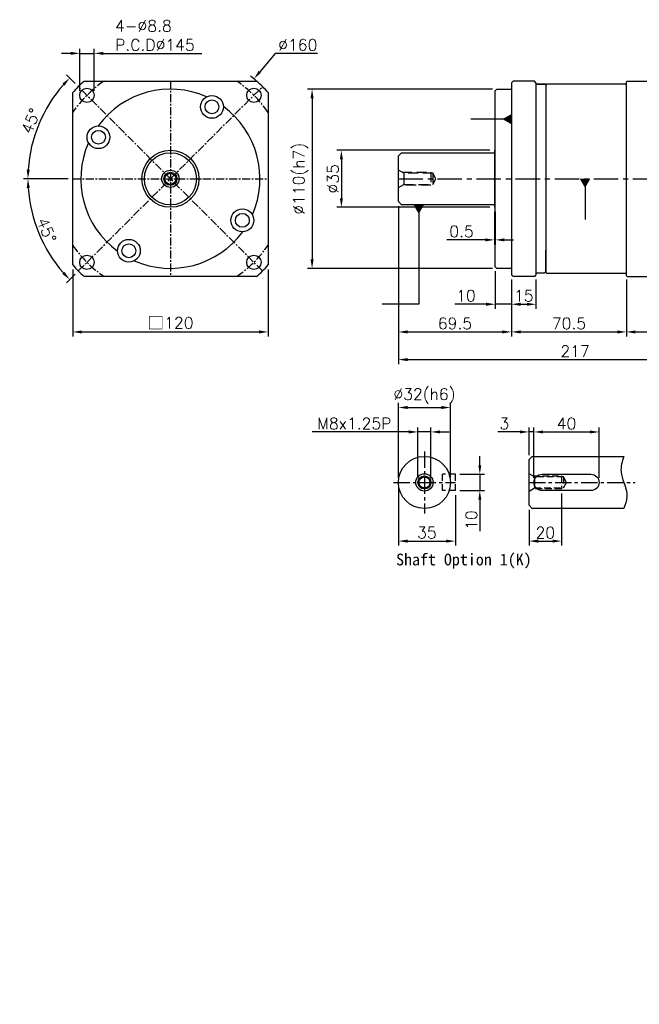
# Model space of a CAD drawing. Header units: millimetres. Extents: x -276 to 775, y -19 to 605.
# Tile 1 of 2: x -276 to 104, y -19 to 585. Entities that reach past the tile are written whole.
import ezdxf

# ---------------------------------------------------------------- set-up
doc = ezdxf.new("R2010")
doc.units = ezdxf.units.MM
doc.header["$LTSCALE"] = 4
doc.linetypes.add('CENTER', pattern=[2, 1.25, -0.25, 0.25, -0.25])
doc.linetypes.add('DASHED', pattern=[0.75, 0.5, -0.25])
for name, color, linetype in [('DIM', 6, 'Continuous'), ('MF120X1-010', 7, 'Continuous'), ('MF120X1-011', 7, 'Continuous'), ('MF120X1-012', 7, 'Continuous'), ('MF120X1-211', 7, 'Continuous'), ('圖框', 7, 'Continuous')]:
    doc.layers.add(name, color=color, linetype=linetype)
doc.styles.get("Standard").update_dxf_attribs({"font": 'romans.shx'})
doc.dimstyles.new('R', dxfattribs={"dimscale": 2.8, "dimtxt": 2.5, "dimasz": 2, "dimexe": 1, "dimexo": 1, "dimgap": 0.6, "dimtad": 1, "dimtoh": 1, "dimdec": 4, "dimdsep": 46, "dimtxsty": 'Standard', "dimcen": 0.5, "dimdle": 1, "dimclrt": 7, "dimadec": 4, "dimazin": 2, "dimtfac": 1, "dimtdec": 4, "dimtofl": 0, "dimtmove": 0, "dimatfit": 3, "dimfxl": 0, "dimtolj": 1, "dimarcsym": 0})
doc.dimstyles.get("Standard").update_dxf_attribs({"dimscale": 2.8, "dimtxt": 2.5, "dimasz": 2, "dimexe": 1, "dimexo": 1, "dimgap": 0.6, "dimtad": 1, "dimdec": 4, "dimdsep": 46, "dimtxsty": 'Standard', "dimcen": 0.5, "dimdle": 1, "dimclrt": 7, "dimadec": 4, "dimazin": 2, "dimtfac": 1, "dimtdec": 4, "dimtofl": 0, "dimtmove": 0, "dimatfit": 3, "dimfxl": 0, "dimtolj": 1, "dimarcsym": 0})

# ---------------------------------------------------------------- blocks, each defined once
blk = doc.blocks.new('*D24')
at = {"layer": 'Defpoints', "color": 0, "ltscale": 2}
for p in [(-127.27, 544.18), (-243.84, 487.61), (-123.84, 487.61), (-268.34, 464.97), (-240.41, 431.04)]:
    blk.add_point(p, dxfattribs=at)
at = {"layer": '圖框', "color": 0, "lineweight": -2, "ltscale": 2}
for p, q in [((-246.64, 487.61), (-274.12, 487.61)), ((-242.39, 429.06), (-247.68, 423.77))]:
    blk.add_line(p, q, dxfattribs=at)
blk.add_arc((-183.84, 487.61), 87.48, 183.6683, 221.3317, dxfattribs=at)
at = {"layer": '圖框', "color": 0, "ltscale": 2}
for points in [[(-272.07, 481.98), (-270.21, 482.04), (-271.32, 487.61)], [(-248.85, 430.47), (-250.21, 429.19), (-245.7, 425.75)]]:
    blk.add_solid(points, dxfattribs=at)
at = {"layer": '圖框', "color": 7, "ltscale": 2, "insert": (-259.88, 456.11), "char_height": 7, "attachment_point": 5, "rotation": 292.5}
blk.add_mtext('\\A1;45°', dxfattribs=at)
blk = doc.blocks.new('*D25')
at = {"layer": 'Defpoints', "color": 0, "ltscale": 2}
for p in [(-240.41, 544.18), (-259.61, 531.35), (-243.84, 487.61), (-123.84, 487.61), (-127.27, 431.04)]:
    blk.add_point(p, dxfattribs=at)
at = {"layer": '圖框', "color": 0, "lineweight": -2, "ltscale": 2}
for p, q in [((-242.39, 546.16), (-247.68, 551.45)), ((-246.64, 487.61), (-274.13, 487.61))]:
    blk.add_line(p, q, dxfattribs=at)
blk.add_arc((-183.84, 487.61), 87.49, 138.66802, 176.33198, dxfattribs=at)
at = {"layer": '圖框', "color": 0, "ltscale": 2}
for points in [[(-250.21, 546.03), (-248.85, 544.75), (-245.7, 549.47)], [(-270.22, 493.17), (-272.08, 493.23), (-271.33, 487.61)]]:
    blk.add_solid(points, dxfattribs=at)
at = {"layer": '圖框', "color": 7, "ltscale": 2, "insert": (-269.45, 523.07), "char_height": 7, "attachment_point": 5, "rotation": 67.5}
blk.add_mtext('\\A1;45°', dxfattribs=at)
blk = doc.blocks.new('*D13')
at = {"layer": 'Defpoints', "color": 0, "ltscale": 2}
for p in [(-230.7, 564.61), (-239.5, 538.87), (-230.7, 538.87)]:
    blk.add_point(p, dxfattribs=at)
at = {"layer": '圖框', "color": 0, "lineweight": -2, "ltscale": 2}
for p, q in [((-245.1, 564.61), (-250.7, 564.61)), ((-239.5, 541.67), (-239.5, 567.41)), ((-239.5, 564.61), (-230.7, 564.61)), ((-230.7, 541.67), (-230.7, 567.41)), ((-225.1, 564.61), (-164.48, 564.61))]:
    blk.add_line(p, q, dxfattribs=at)
at = {"layer": '圖框', "color": 0, "ltscale": 2}
for points in [[(-245.1, 565.54), (-245.1, 563.67), (-239.5, 564.61)], [(-225.1, 565.54), (-225.1, 563.67), (-230.7, 564.61)]]:
    blk.add_solid(points, dxfattribs=at)
at = {"layer": '圖框', "color": 7, "ltscale": 2, "insert": (-217.82, 584.95), "char_height": 7, "attachment_point": 1}
blk.add_mtext('\\A1;4-%%C8.8\\PP.C.D%%C145', dxfattribs=at)
blk = doc.blocks.new('*D26')
at = {"layer": 'Defpoints', "color": 0, "ltscale": 2}
for p in [(-132.53, 548.99), (-235.14, 426.23)]:
    blk.add_point(p, dxfattribs=at)
at = {"layer": '圖框', "color": 0, "lineweight": -2, "ltscale": 2}
for p, q in [((-119.48, 564.61), (-128.94, 553.29)), ((-93.47, 564.61), (-119.48, 564.61)), ((-185.24, 487.61), (-182.44, 487.61)), ((-183.84, 486.21), (-183.84, 489.01))]:
    blk.add_line(p, q, dxfattribs=at)
blk.add_arc((-183.84, 487.61), 80, 48.59038, 52.11503, dxfattribs=at)
at = {"layer": '圖框', "color": 0, "ltscale": 2}
blk.add_solid([(-129.66, 553.88), (-128.23, 552.69), (-132.53, 548.99)], dxfattribs=at)
at = {"layer": '圖框', "color": 7, "ltscale": 2, "insert": (-105.63, 569.79), "char_height": 7, "attachment_point": 5}
blk.add_mtext('\\A1;∅160', dxfattribs=at)
blk = doc.blocks.new('*D30')
at = {"layer": 'Defpoints', "color": 0, "ltscale": 2}
for p in [(15.16, 505.11), (-78.84, 470.11), (15.16, 470.11)]:
    blk.add_point(p, dxfattribs=at)
at = {"layer": '圖框', "color": 0, "lineweight": -2, "ltscale": 2}
for p, q in [((12.36, 505.11), (-81.64, 505.11)), ((-78.84, 499.51), (-78.84, 475.71)), ((12.36, 470.11), (-81.64, 470.11))]:
    blk.add_line(p, q, dxfattribs=at)
at = {"layer": '圖框', "color": 0, "ltscale": 2}
for points in [[(-79.77, 499.51), (-77.91, 499.51), (-78.84, 505.11)], [(-79.77, 475.71), (-77.91, 475.71), (-78.84, 470.11)]]:
    blk.add_solid(points, dxfattribs=at)
at = {"layer": '圖框', "color": 7, "ltscale": 2, "insert": (-84.02, 487.61), "char_height": 7, "attachment_point": 5, "rotation": 90}
blk.add_mtext('\\A1;%%C35', dxfattribs=at)
blk = doc.blocks.new('*D31')
at = {"layer": 'Defpoints', "color": 0, "ltscale": 2}
for p in [(16.66, 542.61), (-96.84, 432.61), (16.66, 432.61)]:
    blk.add_point(p, dxfattribs=at)
at = {"layer": '圖框', "color": 0, "lineweight": -2, "ltscale": 2}
for p, q in [((13.86, 542.61), (-99.64, 542.61)), ((-96.84, 537.01), (-96.84, 438.21)), ((13.86, 432.61), (-99.64, 432.61))]:
    blk.add_line(p, q, dxfattribs=at)
at = {"layer": '圖框', "color": 0, "ltscale": 2}
for points in [[(-97.77, 537.01), (-95.91, 537.01), (-96.84, 542.61)], [(-97.77, 438.21), (-95.91, 438.21), (-96.84, 432.61)]]:
    blk.add_solid(points, dxfattribs=at)
at = {"layer": '圖框', "color": 7, "ltscale": 2, "insert": (-103.85, 487.61), "char_height": 7, "attachment_point": 5, "rotation": 90}
blk.add_mtext('\\A1;%%C110(h7)', dxfattribs=at)
blk = doc.blocks.new('*D32')
at = {"layer": 'Defpoints', "color": 0, "ltscale": 2}
for p in [(15.66, 433.61), (25.66, 428.61), (25.66, 410.61)]:
    blk.add_point(p, dxfattribs=at)
at = {"layer": '圖框', "color": 0, "lineweight": -2, "ltscale": 2}
for p, q in [((15.66, 430.81), (15.66, 407.81)), ((25.66, 425.81), (25.66, 407.81)), ((10.06, 410.61), (-9.23, 410.61)), ((25.66, 410.61), (15.66, 410.61)), ((31.26, 410.61), (36.86, 410.61))]:
    blk.add_line(p, q, dxfattribs=at)
at = {"layer": '圖框', "color": 0, "ltscale": 2}
for points in [[(10.06, 411.54), (10.06, 409.67), (15.66, 410.61)], [(31.26, 411.54), (31.26, 409.67), (25.66, 410.61)]]:
    blk.add_solid(points, dxfattribs=at)
at = {"layer": '圖框', "color": 7, "ltscale": 2, "insert": (-2.39, 415.79), "char_height": 7, "attachment_point": 5}
blk.add_mtext('\\A1;10', dxfattribs=at)
blk = doc.blocks.new('*D15')
at = {"layer": 'Defpoints', "color": 0, "ltscale": 2}
for p in [(25.66, 428.61), (40.66, 428.61), (40.66, 410.58)]:
    blk.add_point(p, dxfattribs=at)
at = {"layer": '圖框', "color": 0, "lineweight": -2, "ltscale": 2}
for p, q in [((25.66, 425.81), (25.66, 407.78)), ((40.66, 425.81), (40.66, 407.78)), ((31.26, 410.58), (35.06, 410.58))]:
    blk.add_line(p, q, dxfattribs=at)
at = {"layer": '圖框', "color": 0, "ltscale": 2}
for points in [[(31.26, 411.52), (31.26, 409.65), (25.66, 410.58)], [(35.06, 411.52), (35.06, 409.65), (40.66, 410.58)]]:
    blk.add_solid(points, dxfattribs=at)
at = {"layer": '圖框', "color": 7, "ltscale": 2, "insert": (33.16, 415.76), "char_height": 7, "attachment_point": 5}
blk.add_mtext('\\A1;15', dxfattribs=at)
blk = doc.blocks.new('*D17')
at = {"layer": 'Defpoints', "color": 0, "ltscale": 2}
for p in [(-43.84, 473.61), (25.66, 428.61), (25.66, 393.61)]:
    blk.add_point(p, dxfattribs=at)
at = {"layer": '圖框', "color": 0, "lineweight": -2, "ltscale": 2}
for p, q in [((-43.84, 470.81), (-43.84, 390.81)), ((25.66, 425.81), (25.66, 390.81)), ((-38.24, 393.61), (20.06, 393.61))]:
    blk.add_line(p, q, dxfattribs=at)
at = {"layer": '圖框', "color": 0, "ltscale": 2}
for points in [[(-38.24, 394.54), (-38.24, 392.67), (-43.84, 393.61)], [(20.06, 394.54), (20.06, 392.67), (25.66, 393.61)]]:
    blk.add_solid(points, dxfattribs=at)
at = {"layer": '圖框', "color": 7, "ltscale": 2, "insert": (-9.09, 398.79), "char_height": 7, "attachment_point": 5}
blk.add_mtext('\\A1;69.5', dxfattribs=at)
blk = doc.blocks.new('*D18')
at = {"layer": 'Defpoints', "color": 0, "ltscale": 2}
for p in [(25.66, 428.61), (96.16, 428.61), (96.16, 393.61)]:
    blk.add_point(p, dxfattribs=at)
at = {"layer": '圖框', "color": 0, "lineweight": -2, "ltscale": 2}
for p, q in [((25.66, 425.81), (25.66, 390.81)), ((96.16, 425.81), (96.16, 390.81)), ((31.26, 393.61), (90.56, 393.61))]:
    blk.add_line(p, q, dxfattribs=at)
at = {"layer": '圖框', "color": 0, "ltscale": 2}
for points in [[(31.26, 394.54), (31.26, 392.67), (25.66, 393.61)], [(90.56, 394.54), (90.56, 392.67), (96.16, 393.61)]]:
    blk.add_solid(points, dxfattribs=at)
at = {"layer": '圖框', "color": 7, "ltscale": 2, "insert": (60.91, 398.79), "char_height": 7, "attachment_point": 5}
blk.add_mtext('\\A1;70.5', dxfattribs=at)
blk = doc.blocks.new('*D19')
at = {"layer": 'Defpoints', "color": 0, "ltscale": 2}
for p in [(96.16, 428.61), (173.16, 428.61), (173.16, 393.61)]:
    blk.add_point(p, dxfattribs=at)
at = {"layer": '圖框', "color": 0, "lineweight": -2, "ltscale": 2}
for p, q in [((96.16, 425.81), (96.16, 390.81)), ((173.16, 425.81), (173.16, 390.81)), ((101.76, 393.61), (167.56, 393.61))]:
    blk.add_line(p, q, dxfattribs=at)
at = {"layer": '圖框', "color": 0, "ltscale": 2}
for points in [[(101.76, 394.54), (101.76, 392.67), (96.16, 393.61)], [(167.56, 394.54), (167.56, 392.67), (173.16, 393.61)]]:
    blk.add_solid(points, dxfattribs=at)
at = {"layer": '圖框', "color": 7, "ltscale": 2, "insert": (134.66, 398.79), "char_height": 7, "attachment_point": 5}
blk.add_mtext('\\A1;77', dxfattribs=at)
blk = doc.blocks.new('*D23')
at = {"layer": 'Defpoints', "color": 0, "ltscale": 2}
for p in [(-43.84, 473.61), (173.16, 428.61), (173.16, 376.61)]:
    blk.add_point(p, dxfattribs=at)
at = {"layer": '圖框', "color": 0, "lineweight": -2, "ltscale": 2}
for p, q in [((-43.84, 470.81), (-43.84, 373.81)), ((173.16, 425.81), (173.16, 373.81)), ((-38.24, 376.61), (167.56, 376.61))]:
    blk.add_line(p, q, dxfattribs=at)
at = {"layer": '圖框', "color": 0, "ltscale": 2}
for points in [[(-38.24, 377.54), (-38.24, 375.67), (-43.84, 376.61)], [(167.56, 377.54), (167.56, 375.67), (173.16, 376.61)]]:
    blk.add_solid(points, dxfattribs=at)
at = {"layer": '圖框', "color": 7, "ltscale": 2, "insert": (64.66, 381.79), "char_height": 7, "attachment_point": 5}
blk.add_mtext('\\A1;217', dxfattribs=at)
blk = doc.blocks.new('*D33')
at = {"color": 0, "lineweight": -2}
for p, q in [((-243.84, 431.89), (-243.84, 390.81)), ((-123.84, 431.89), (-123.84, 390.81)), ((-238.24, 393.61), (-129.44, 393.61))]:
    blk.add_line(p, q, dxfattribs=at)
at = {"color": 0}
for points in [[(-238.24, 394.54), (-238.24, 392.67), (-243.84, 393.61)], [(-129.44, 394.54), (-129.44, 392.67), (-123.84, 393.61)]]:
    blk.add_solid(points, dxfattribs=at)
at = {"layer": 'Defpoints', "color": 0}
for p in [(-243.84, 434.69), (-123.84, 434.69), (-123.84, 393.61)]:
    blk.add_point(p, dxfattribs=at)
at = {"color": 7, "insert": (-183.84, 399.08), "char_height": 7, "attachment_point": 5}
blk.add_mtext('\\A1;{\\fPMingLiU|b0|i0|c136|p18;\\H1.083x;\\C0;□}120', dxfattribs=at)
blk = doc.blocks.new('A$C1D0D58DF')
at = {"color": 0}
for p, q in [((10, 119), (10, 1)), ((31, 3), (31, 16.2))]:
    blk.add_line(p, q, dxfattribs=at)
at = {"layer": 'MF120X1-010'}
for p, q in [((0, 114), (1, 115)), ((1, 115), (10, 115)), ((10, 119), (11, 120)), ((24, 120), (11, 120)), ((25, 119), (24, 120)), ((25, 119), (25, 1)), ((25, 118), (30.8, 118)), ((30.8, 118), (25, 118)), ((30.8, 118), (31, 117.8)), ((31, 117.8), (30.8, 118)), ((31, 117.8), (31, 103.8)), ((0, 60), (0, 114)), ((0, 6), (0, 60)), ((0, 6), (1, 5)), ((10, 5), (1, 5)), ((10, 1), (11, 0)), ((25, 1), (24, 0)), ((30, 2), (25, 2)), ((31, 3), (30, 2)), ((24, 0), (11, 0))]:
    blk.add_line(p, q, dxfattribs=at)
at = {"layer": 'MF120X1-011'}
for p, q in [((31, 117.5), (31.5, 118)), ((31.5, 118), (31, 117.5)), ((31, 117.5), (31, 2.5)), ((31, 117.5), (31, 2.5)), ((80, 118), (31.5, 118)), ((80, 118), (80.5, 117.5)), ((80.5, 2.5), (80.5, 117.5)), ((31, 2.5), (31.5, 2)), ((31.5, 2), (31, 2.5)), ((31.5, 2), (80, 2)), ((80, 2), (80.5, 2.5))]:
    blk.add_line(p, q, dxfattribs=at)
at = {"layer": 'MF120X1-211'}
for p, q in [((80.5, 119.5), (81, 120)), ((80.5, 107.5), (80.5, 119.5)), ((81, 120), (106, 120)), ((106, 120), (106.5, 119.5)), ((106.5, 119.5), (106.5, 0.5)), ((80.5, 0.5), (80.5, 12.5)), ((80.5, 0.5), (81, 0)), ((106, 0), (106.5, 0.5)), ((81, 0), (106, 0))]:
    blk.add_line(p, q, dxfattribs=at)
blk = doc.blocks.new('A$C37CE3D46')
at = {"color": 0}
blk.add_blockref('A$C1D0D58DF', (0, 0), dxfattribs=at)
blk = doc.blocks.new('*D41')
at = {"color": 0, "lineweight": -2}
for p, q in [((15.16, 467.31), (15.16, 447.31)), ((15.66, 467.31), (15.66, 447.31)), ((9.56, 450.11), (-14.07, 450.11)), ((21.26, 450.11), (26.86, 450.11))]:
    blk.add_line(p, q, dxfattribs=at)
at = {"color": 0}
for points in [[(9.56, 451.04), (9.56, 449.17), (15.16, 450.11)], [(21.26, 451.04), (21.26, 449.17), (15.66, 450.11)]]:
    blk.add_solid(points, dxfattribs=at)
at = {"layer": 'Defpoints', "color": 0}
for p in [(15.16, 470.11), (15.66, 470.11), (15.16, 450.11)]:
    blk.add_point(p, dxfattribs=at)
at = {"color": 7, "insert": (-5.05, 455.29), "char_height": 7, "attachment_point": 5}
blk.add_mtext('\\A1;0.5', dxfattribs=at)
blk = doc.blocks.new('_DatumFilled')
at = {"color": 0, "linetype": 'ByBlock'}
blk.add_solid([(0, 0.58), (-1, 0), (0, -0.58)], dxfattribs=at)
blk = doc.blocks.new('A$C60D07DDE')
at = {"layer": 'MF120X1-012', "color": 0, "ltscale": 2}
for radius in [16, 5.3, 4, 3.4]:
    blk.add_circle((16, 16), radius, dxfattribs=at)
blk = doc.blocks.new('*D44')
at = {"layer": 'Defpoints', "color": 0, "ltscale": 2}
for p in [(-11.84, 347.2), (-43.84, 301.2), (-11.84, 301.2)]:
    blk.add_point(p, dxfattribs=at)
at = {"layer": '圖框', "color": 0, "lineweight": -2, "ltscale": 2}
for p, q in [((-43.84, 304), (-43.84, 350)), ((-38.24, 347.2), (-17.44, 347.2)), ((-11.84, 304), (-11.84, 350))]:
    blk.add_line(p, q, dxfattribs=at)
at = {"layer": '圖框', "color": 0, "ltscale": 2}
for points in [[(-38.24, 348.14), (-38.24, 346.27), (-43.84, 347.2)], [(-17.44, 348.14), (-17.44, 346.27), (-11.84, 347.2)]]:
    blk.add_solid(points, dxfattribs=at)
at = {"layer": '圖框', "color": 7, "ltscale": 2, "insert": (-27.84, 354.22), "char_height": 7, "attachment_point": 5}
blk.add_mtext('\\A1;%%C32(h6)', dxfattribs=at)
blk = doc.blocks.new('*D45')
at = {"layer": 'Defpoints', "color": 0, "ltscale": 2}
for p in [(-23.84, 332.2), (-31.84, 301.2), (-23.84, 301.2)]:
    blk.add_point(p, dxfattribs=at)
at = {"layer": '圖框', "color": 0, "lineweight": -2, "ltscale": 2}
for p, q in [((-31.84, 304), (-31.84, 335)), ((-23.84, 304), (-23.84, 335)), ((-37.44, 332.2), (-96.77, 332.2)), ((-23.84, 332.2), (-31.84, 332.2)), ((-18.24, 332.2), (-12.64, 332.2))]:
    blk.add_line(p, q, dxfattribs=at)
at = {"layer": '圖框', "color": 0, "ltscale": 2}
for points in [[(-37.44, 333.14), (-37.44, 331.27), (-31.84, 332.2)], [(-18.24, 333.14), (-18.24, 331.27), (-23.84, 332.2)]]:
    blk.add_solid(points, dxfattribs=at)
at = {"layer": '圖框', "color": 7, "ltscale": 2, "insert": (-70.92, 337.38), "char_height": 7, "attachment_point": 5}
blk.add_mtext('\\A1;M8x1.25P', dxfattribs=at)
blk = doc.blocks.new('*D46')
at = {"layer": 'Defpoints', "color": 0, "ltscale": 2}
for p in [(-8.84, 306.2), (-8.84, 296.2), (6.16, 296.2)]:
    blk.add_point(p, dxfattribs=at)
at = {"layer": '圖框', "color": 0, "lineweight": -2, "ltscale": 2}
for p, q in [((6.16, 311.8), (6.16, 317.4)), ((-6.04, 306.2), (8.96, 306.2)), ((6.16, 306.2), (6.16, 296.2)), ((-6.04, 296.2), (8.96, 296.2)), ((6.16, 290.6), (6.16, 271.31))]:
    blk.add_line(p, q, dxfattribs=at)
at = {"layer": '圖框', "color": 0, "ltscale": 2}
for points in [[(5.23, 311.8), (7.09, 311.8), (6.16, 306.2)], [(5.23, 290.6), (7.09, 290.6), (6.16, 296.2)]]:
    blk.add_solid(points, dxfattribs=at)
at = {"layer": '圖框', "color": 7, "ltscale": 2, "insert": (0.98, 278.16), "char_height": 7, "attachment_point": 5, "rotation": 90}
blk.add_mtext('\\A1;10', dxfattribs=at)
blk = doc.blocks.new('*D47')
at = {"layer": 'Defpoints', "color": 0, "ltscale": 2}
for p in [(-43.84, 301.2), (-8.84, 296.2), (-8.84, 265.2)]:
    blk.add_point(p, dxfattribs=at)
at = {"layer": '圖框', "color": 0, "lineweight": -2, "ltscale": 2}
for p, q in [((-43.84, 298.4), (-43.84, 262.4)), ((-8.84, 293.4), (-8.84, 262.4)), ((-38.24, 265.2), (-14.44, 265.2))]:
    blk.add_line(p, q, dxfattribs=at)
at = {"layer": '圖框', "color": 0, "ltscale": 2}
for points in [[(-38.24, 266.14), (-38.24, 264.27), (-43.84, 265.2)], [(-14.44, 266.14), (-14.44, 264.27), (-8.84, 265.2)]]:
    blk.add_solid(points, dxfattribs=at)
at = {"layer": '圖框', "color": 7, "ltscale": 2, "insert": (-26.34, 270.38), "char_height": 7, "attachment_point": 5}
blk.add_mtext('\\A1;35', dxfattribs=at)
blk = doc.blocks.new('*D48')
at = {"layer": 'Defpoints', "color": 0, "ltscale": 2}
for p in [(39.41, 332.2), (36.41, 315.2), (39.41, 301.2)]:
    blk.add_point(p, dxfattribs=at)
at = {"layer": '圖框', "color": 0, "lineweight": -2, "ltscale": 2}
for p, q in [((36.41, 318), (36.41, 335)), ((39.41, 304), (39.41, 335)), ((30.81, 332.2), (17.18, 332.2)), ((39.41, 332.2), (36.41, 332.2)), ((45.01, 332.2), (50.61, 332.2))]:
    blk.add_line(p, q, dxfattribs=at)
at = {"layer": '圖框', "color": 0, "ltscale": 2}
for points in [[(30.81, 333.14), (30.81, 331.27), (36.41, 332.2)], [(45.01, 333.14), (45.01, 331.27), (39.41, 332.2)]]:
    blk.add_solid(points, dxfattribs=at)
at = {"layer": '圖框', "color": 7, "ltscale": 2, "insert": (21.19, 337.38), "char_height": 7, "attachment_point": 5}
blk.add_mtext('\\A1;3', dxfattribs=at)
blk = doc.blocks.new('*D49')
at = {"layer": 'Defpoints', "color": 0, "ltscale": 2}
for p in [(79.41, 332.2), (39.41, 301.2), (79.41, 301.2)]:
    blk.add_point(p, dxfattribs=at)
at = {"layer": '圖框', "color": 0, "lineweight": -2, "ltscale": 2}
for p, q in [((39.41, 304), (39.41, 335)), ((79.41, 304), (79.41, 335)), ((45.01, 332.2), (73.81, 332.2))]:
    blk.add_line(p, q, dxfattribs=at)
at = {"layer": '圖框', "color": 0, "ltscale": 2}
for points in [[(45.01, 333.14), (45.01, 331.27), (39.41, 332.2)], [(73.81, 333.14), (73.81, 331.27), (79.41, 332.2)]]:
    blk.add_solid(points, dxfattribs=at)
at = {"layer": '圖框', "color": 7, "ltscale": 2, "insert": (59.41, 337.38), "char_height": 7, "attachment_point": 5}
blk.add_mtext('\\A1;40', dxfattribs=at)
blk = doc.blocks.new('*D50')
at = {"layer": 'Defpoints', "color": 0, "ltscale": 2}
for p in [(56.41, 297.2), (36.41, 287.2), (56.41, 265.2)]:
    blk.add_point(p, dxfattribs=at)
at = {"layer": '圖框', "color": 0, "lineweight": -2, "ltscale": 2}
for p, q in [((56.41, 294.4), (56.41, 262.4)), ((36.41, 284.4), (36.41, 262.4)), ((42.01, 265.2), (50.81, 265.2))]:
    blk.add_line(p, q, dxfattribs=at)
at = {"layer": '圖框', "color": 0, "ltscale": 2}
for points in [[(42.01, 266.14), (42.01, 264.27), (36.41, 265.2)], [(50.81, 266.14), (50.81, 264.27), (56.41, 265.2)]]:
    blk.add_solid(points, dxfattribs=at)
at = {"layer": '圖框', "color": 7, "ltscale": 2, "insert": (46.41, 270.38), "char_height": 7, "attachment_point": 5}
blk.add_mtext('\\A1;20', dxfattribs=at)

msp = doc.modelspace()

# ---------------------------------------------------------------- linework, layer by layer
at = {"color": 0, "ltscale": 3}
for p, q in [((-43.83851, 501.60736), (-41.83851, 503.60736)), ((-41.83851, 503.60736), (15.16149, 503.60736)), ((15.66149, 505.10736), (15.16149, 505.10736)), ((15.16149, 505.10736), (15.16149, 470.10736)), ((-43.83851, 473.60736), (-43.83851, 501.60736)), ((-40.54761, 491.00736), (-40.54761, 484.20736)), ((-41.83851, 471.60736), (-43.83851, 473.60736)), ((15.16149, 471.60736), (-41.83851, 471.60736)), ((15.16149, 470.10736), (15.66149, 470.10736))]:
    msp.add_line(p, q, dxfattribs=at)
at = {"color": 0, "linetype": 'DASHED', "ltscale": 3}
msp.add_line((-22.74954, 491.00736), (-22.74954, 484.20736), dxfattribs=at)
at = {"color": 0, "linetype": 'CENTER', "ltscale": 3}
msp.add_line((-43.83851, 487.60736), (166.16149, 487.60736), dxfattribs=at)
at = {"color": 0, "linetype": 'DASHED', "ltscale": 3}
for points in [[(-43.83851, 482.30736), (-40.54761, 484.20736), (-22.74954, 484.20736), (-20.78655, 487.60736), (-22.74954, 491.00736), (-40.54761, 491.00736), (-43.83851, 492.90736)], [(-41.58684, 491.60736), (-23.83851, 491.60736), (-23.83851, 483.60736), (-41.58684, 483.60736)]]:
    msp.add_lwpolyline(points, dxfattribs=at)
at = {"color": 0}
msp.add_circle((-183.83851, 487.60736), 17.5, dxfattribs=at)
at = {"layer": 'MF120X1-010', "color": 0, "linetype": 'CENTER'}
for p, q in [((-127.26997, 431.03882), (-240.40705, 544.17591)), ((-240.40705, 431.03882), (-127.26997, 544.17591)), ((-183.83851, 547.60736), (-183.83851, 427.60736)), ((-243.83851, 487.60736), (-123.83851, 487.60736))]:
    msp.add_line(p, q, dxfattribs=at)
at = {"layer": 'MF120X1-010'}
for p, q in [((-236.75354, 547.60736), (-130.92348, 547.60736)), ((-243.83851, 434.69234), (-243.83851, 540.52239)), ((-123.83851, 540.52239), (-123.83851, 434.69234)), ((-130.92348, 427.60736), (-236.75354, 427.60736))]:
    msp.add_line(p, q, dxfattribs=at)
for centre, radius in [((-235.10375, 538.87261), 4.4), ((-158.33851, 531.77466), 7), ((-132.57327, 538.87261), 4.4), ((-158.33851, 531.77466), 4.25), ((-228.00581, 513.10736), 7), ((-228.00581, 513.10736), 4.25), ((-139.67121, 462.10736), 7), ((-139.67121, 462.10736), 4.25), ((-209.33851, 443.44007), 7), ((-209.33851, 443.44007), 4.25), ((-235.10375, 436.34212), 4.4), ((-132.57327, 436.34212), 4.4)]:
    msp.add_circle(centre, radius, dxfattribs=at)
for radius, start, end in [(80, 131.40962211, 138.59037789), (80, 41.40962211, 48.59037789), (55, 66.21765025, 143.78234975), (55, 336.21765025, 53.78234975), (55, 156.21765025, 233.78234975), (55, 246.21765025, 323.78234975), (80, 221.40962211, 228.59037789), (80, 311.40962211, 318.59037789)]:
    msp.add_arc((-183.83851, 487.60736), radius, start, end, dxfattribs=at)
at = {"layer": 'MF120X1-010', "color": 0, "linetype": 'CENTER'}
for start, end in [(124.14842434, 145.85157566), (34.14842434, 55.85157566), (214.14842434, 235.85157566), (304.14842434, 325.85157566)]:
    msp.add_arc((-183.83851, 487.60736), 72.5, start, end, dxfattribs=at)
at = {"layer": 'MF120X1-012', "color": 0, "linetype": 'CENTER', "ltscale": 2}
for p, q in [((-27.83851, 320.20296), (-27.83851, 282.20296)), ((-46.83851, 301.20296), (-8.83851, 301.20296))]:
    msp.add_line(p, q, dxfattribs=at)
at = {"layer": 'MF120X1-012', "color": 0, "ltscale": 2}
for p, q in [((36.40677, 315.20296), (38.40677, 317.20296)), ((36.40677, 287.20296), (36.40677, 315.20296)), ((38.40677, 317.20296), (94.60677, 317.20296)), ((39.69767, 304.60296), (39.69767, 297.80296)), ((38.40677, 285.20296), (36.40677, 287.20296)), ((94.60677, 285.20296), (38.40677, 285.20296))]:
    msp.add_line(p, q, dxfattribs=at)
at = {"layer": 'MF120X1-012', "color": 0, "linetype": 'DASHED', "ltscale": 2}
for p, q in [((-16.83851, 296.20296), (-16.83851, 306.20296)), ((-8.83851, 306.20296), (-16.83851, 306.20296)), ((-8.83851, 296.20296), (-8.83851, 306.20296)), ((57.49574, 304.60296), (57.49574, 297.80296)), ((-8.83851, 296.20296), (-16.83851, 296.20296))]:
    msp.add_line(p, q, dxfattribs=at)
for points in [[(36.40677, 295.90296), (39.69767, 297.80296), (57.49574, 297.80296), (59.45874, 301.20296), (57.49574, 304.60296), (39.69767, 304.60296), (36.40677, 306.50296)], [(38.65844, 305.20296), (56.40677, 305.20296), (56.40677, 297.20296), (38.65844, 297.20296)]]:
    msp.add_lwpolyline(points, dxfattribs=at)
at = {"layer": 'MF120X1-012', "color": 0, "ltscale": 2}
msp.add_lwpolyline([(44.40677, 306.20296), (74.40677, 306.20296, -1), (74.40677, 296.20296), (44.40677, 296.20296, -1)], format="xyb", close=True, dxfattribs=at)
for radius in [16, 5.3, 4, 3.4]:
    msp.add_circle((-27.83851, 301.20296), radius, dxfattribs=at)
at = {"layer": '圖框', "color": 0, "linetype": 'CENTER', "ltscale": 2}
msp.add_line((36.40677, 301.20296), (101.55726, 301.20296), dxfattribs=at)
at = {"layer": '圖框', "color": 0, "ltscale": 2}
msp.add_spline([(94.60677, 317.20296), (92.8771, 307.64094), (94.60677, 301.20296), (96.44945, 292.31348), (94.60677, 285.20296)], degree=3, dxfattribs=at)

# ---------------------------------------------------------------- block references
msp.add_blockref('A$C37CE3D46', (15.66149, 427.60736))
at = {"color": 0}
msp.add_blockref('A$C60D07DDE', (-199.83851, 471.60737), dxfattribs=at)

# ---------------------------------------------------------------- texts
at = {"color": 0, "insert": (-45.2571, 257.49431), "char_height": 7.2, "width": 112.3524655, "attachment_point": 1}
msp.add_mtext('{\\fDFKai-SB|b1|i0|c0|p65;Shaft Option 1(K)}', dxfattribs=at)
at = {"layer": 'DIM', "color": 7, "char_height": 3.125, "width": 2}
for insert, attachment_point in [((88.33562, 149.09553), 1), ((11.83562, -4.02947), 9), ((39.87101, -19.14713), 9)]:
    msp.add_mtext('\\A1;', dxfattribs=dict(at, insert=insert, attachment_point=attachment_point))

# ---------------------------------------------------------------- dimensions: what is measured, and where the dimension line sits
at = {"color": 0}
dim = msp.add_linear_dim(base=(15.16149, 450.10736), p1=(15.66149, 470.10736), p2=(15.16149, 470.10736), dimstyle='Standard', override={"dimldrblk": 'DatumFilled', "dimtfill": 1}, dxfattribs=at)
dim.commit()
dim.dimension.update_dxf_attribs({"geometry": '*D41', "text_midpoint": (-5.05184, 455.28736)})
dim = msp.add_linear_dim(base=(-123.83851, 393.60736), p1=(-243.83851, 434.69234), p2=(-123.83851, 434.69234), text='{\\fPMingLiU|b0|i0|c136|p18;\\H1.083x;\\C0;□}<>', dimstyle='Standard', dxfattribs=at)
dim.commit()
dim.dimension.update_dxf_attribs({"geometry": '*D33', "text_midpoint": (-183.83851, 393.60736), "dimtype": 160})
at = {"layer": '圖框', "color": 0, "ltscale": 2}
dim = msp.add_linear_dim(base=(-230.70375, 564.60736), p1=(-239.50375, 538.87261), p2=(-230.70375, 538.87261), text='4-%%C<>\\PP.C.D%%C145', dimstyle='Standard', override={"dimtofl": 1}, dxfattribs=at)
dim.commit()
dim.dimension.update_dxf_attribs({"geometry": '*D13', "text_midpoint": (-191.99042, 575.6207)})
dim = msp.add_diameter_dim_2p(p1=(-235.14412, 426.22549), p2=(-132.5329, 548.98924), dimstyle='R', dxfattribs=at)
dim.commit()
dim.dimension.update_dxf_attribs({"geometry": '*D26', "text_midpoint": (-105.63194, 564.60736), "dimtype": 163})
for base, line1, line2, picture, middle in [((-259.60605, 531.35178), ((-243.83851, 487.60736), (-123.83851, 487.60736)), ((-127.26997, 431.03882), (-240.40705, 544.17591)), '*D25', (-269.45334, 523.07019)), ((-268.3399, 464.96528), ((-240.40705, 431.03882), (-127.26997, 544.17591)), ((-243.83851, 487.60736), (-123.83851, 487.60736)), '*D24', (-259.8759, 456.11165))]:
    dim = msp.add_angular_dim_2l(base=base, line1=line1, line2=line2, dimstyle='Standard', dxfattribs=at)
    dim.commit()
    dim.dimension.update_dxf_attribs({"geometry": picture, "text_midpoint": middle})
dim = msp.add_linear_dim(base=(-96.83851, 432.60736), p1=(16.66149, 542.60736), p2=(16.66149, 432.60736), angle=90, text='%%C<>(h7)', dimstyle='Standard', override={"dimtmove": 0}, dxfattribs=at)
dim.commit()
dim.dimension.update_dxf_attribs({"geometry": '*D31', "text_midpoint": (-96.83851, 487.60736), "dimtype": 160})
dim = msp.add_linear_dim(base=(-78.83851, 470.10736), p1=(15.16149, 505.10736), p2=(15.16149, 470.10736), angle=90, text='%%C<>', dimstyle='Standard', override={"dimtmove": 0}, dxfattribs=at)
dim.commit()
dim.dimension.update_dxf_attribs({"geometry": '*D30', "text_midpoint": (-84.01851, 487.60736)})
for base, p1, p2, picture, middle in [((25.66149, 393.60736), (-43.83851, 473.60736), (25.66149, 428.60736), '*D17', (-9.08851, 398.78736)), ((96.16149, 393.60736), (25.66149, 428.60736), (96.16149, 428.60736), '*D18', (60.91149, 398.78736)), ((79.40677, 332.20296), (39.40677, 301.20296), (79.40677, 301.20296), '*D49', (59.40677, 337.38296)), ((-8.83851, 265.20296), (-43.83851, 301.20296), (-8.83851, 296.20296), '*D47', (-26.33851, 270.38296))]:
    dim = msp.add_linear_dim(base=base, p1=p1, p2=p2, dimstyle='Standard', dxfattribs=at)
    dim.commit()
    dim.dimension.update_dxf_attribs({"geometry": picture, "text_midpoint": middle})
for base, p1, p2, picture, middle in [((173.16149, 376.60736), (-43.83851, 473.60736), (173.16149, 428.60736), '*D23', (64.66149, 376.60736)), ((56.40677, 265.20296), (36.40677, 287.20296), (56.40677, 297.20296), '*D50', (46.40677, 265.20296))]:
    dim = msp.add_linear_dim(base=base, p1=p1, p2=p2, dimstyle='Standard', dxfattribs=at)
    dim.commit()
    dim.dimension.update_dxf_attribs({"geometry": picture, "text_midpoint": middle, "dimtype": 160})
for base, p1, p2, override, picture, middle in [((25.66149, 410.60736), (15.66149, 433.60736), (25.66149, 428.60736), {"dimtofl": 1}, '*D32', (-2.38518, 410.60736)), ((173.16149, 393.60736), (96.16149, 428.60736), (173.16149, 428.60736), {"dimtmove": 0}, '*D19', (134.66149, 393.60736)), ((39.40677, 332.20296), (36.40677, 315.20296), (39.40677, 301.20296), {"dimtofl": 1}, '*D48', (21.19344, 332.20296))]:
    dim = msp.add_linear_dim(base=base, p1=p1, p2=p2, dimstyle='Standard', override=override, dxfattribs=at)
    dim.commit()
    dim.dimension.update_dxf_attribs({"geometry": picture, "text_midpoint": middle, "dimtype": 160})
dim = msp.add_linear_dim(base=(40.66149, 410.58428), p1=(25.66149, 428.60736), p2=(40.66149, 428.60736), dimstyle='Standard', override={"dimtofl": 1}, dxfattribs=at)
dim.commit()
dim.dimension.update_dxf_attribs({"geometry": '*D15', "text_midpoint": (33.16149, 415.76428)})
for base, p1, p2, text, override, picture, middle in [((-11.83851, 347.20296), (-43.83851, 301.20296), (-11.83851, 301.20296), '%%C<>(h6)', {"dimtmove": 0}, '*D44', (-27.83851, 347.20296)), ((-23.83851, 332.20296), (-31.83851, 301.20296), (-23.83851, 301.20296), 'M<>x1.25P', {"dimtofl": 1, "dimtmove": 0}, '*D45', (-70.91846, 332.20296))]:
    dim = msp.add_linear_dim(base=base, p1=p1, p2=p2, text=text, dimstyle='Standard', override=override, dxfattribs=at)
    dim.commit()
    dim.dimension.update_dxf_attribs({"geometry": picture, "text_midpoint": middle, "dimtype": 160})
dim = msp.add_linear_dim(base=(6.16149, 296.20296), p1=(-8.83851, 306.20296), p2=(-8.83851, 296.20296), angle=90, dimstyle='Standard', override={"dimtofl": 1}, dxfattribs=at)
dim.commit()
dim.dimension.update_dxf_attribs({"geometry": '*D46', "text_midpoint": (0.98149, 278.15629)})

# ---------------------------------------------------------------- leaders
at = {"layer": 'DIM', "color": 0}
for points, override in [([(25.66149, 524.22723), (0.66149, 524.22723)], {"dimgap": 0.6, "dimtad": 0, "dimldrblk": 'DatumFilled'}), ([(70.79374, 487.60736), (70.79374, 462.60736)], {"dimgap": 0.6, "dimtad": 0, "dimldrblk": 'DatumFilled'}), ([(-31.33851, 471.60736), (-31.33851, 410.60736), (-53.73129, 410.60736)], {"dimldrblk": 'DatumFilled'})]:
    msp.add_leader(points, dimstyle='Standard', override=override, dxfattribs=at)

doc.saveas('drawing.dxf')
